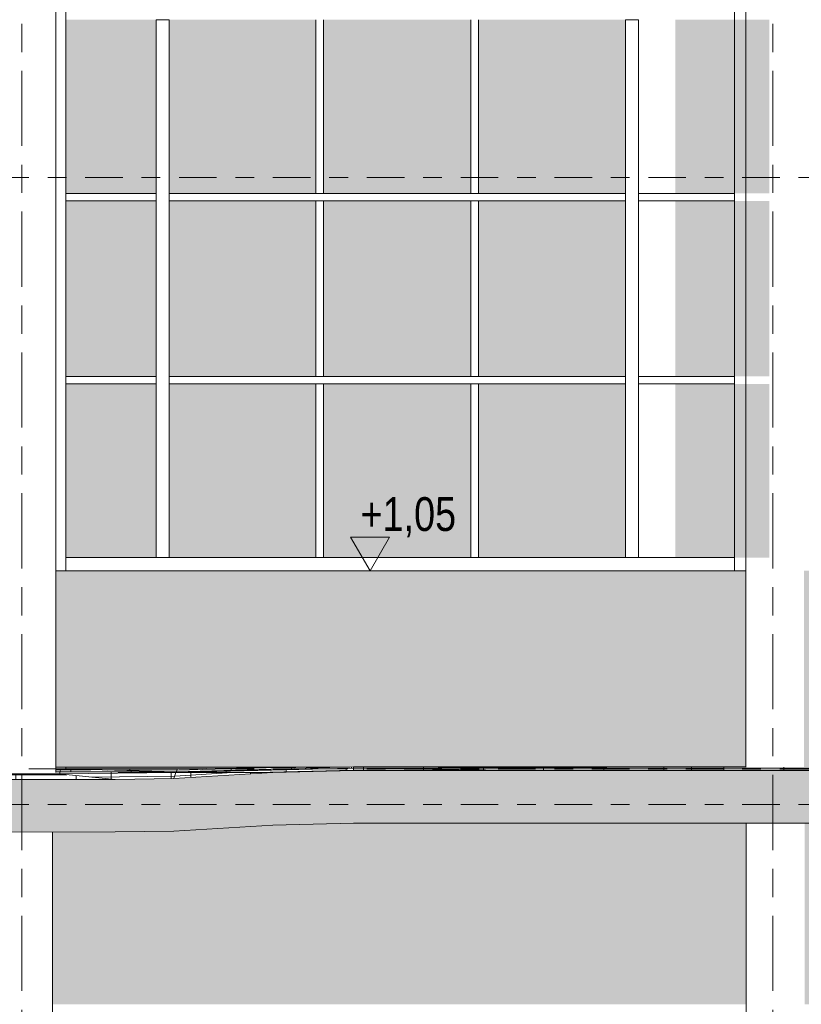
# Model space of a CAD drawing. Header units: metres. Extents: x -32 to 170, y -15 to 869.
# Tile 49 of 66: x 51.09 to 55.25, y -4.05 to 1.19. Entities that reach past the tile are written whole.
import ezdxf

# ---------------------------------------------------------------- set-up
doc = ezdxf.new("R2010")
doc.units = ezdxf.units.M
doc.header["$XCLIPFRAME"] = 2
doc.linetypes.add('_Ebene_', pattern=[0.4, 0.2, -0.1, 0, -0.1])
doc.linetypes.add('_Rasterlinie_', pattern=[0.75, 0.4, -0.1, 0.15, -0.1])
for name, color, linetype, lineweight in [('A_Ebenen', 130, 'Continuous', 5), ('A_Fassade', 113, 'Continuous', 5), ('A_Geschossdecken', 7, 'Continuous', 5), ('A_Geschossdecken_Oberflächenschraffur', 7, 'Continuous', 5), ('A_Geschossdecken_Schraffur', 7, 'Continuous', 5), ('A_Hoehenkoten', 124, 'Continuous', 5), ('A_Raster', 128, 'Continuous', 5), ('A_Scan-Pixelbild', 213, 'Continuous', 5), ('A_Tragwerksstützen', 7, 'Continuous', 5), ('A_Wand', 244, 'Continuous', 5), ('A_Wände_Oberflächenschraffur', 244, 'Continuous', 5)]:
    doc.layers.add(name, color=color, linetype=linetype, lineweight=lineweight)
doc.styles.add('Arial', font='arial.ttf', dxfattribs={"width": 0.8, "height": 0.18})
picture_1 = doc.add_image_def('image1.jpg', size_in_pixel=(17396, 4678))
pattern_1 = [(0, (52.91895, 18.958), (0.813, 0.203), [0.007, -0.603, 0.007, -0.603, -3.251]), (0, (52.91895, 18.958), (0.813, 0.203), [-1.219, 0.007, -1.212, 0.007, -0.603, -1.422]), (0, (52.91895, 18.958), (0.813, 0.203), [-3.048, 0.007, -0.4, 0.007, -1.009]), (120, (53.22295, 19.06), (-0.5823032, 0.6025787), [0.007, -0.603, 0.007, -0.603, -3.251]), (120, (53.22295, 19.06), (-0.5823032, 0.6025787), [-1.219, 0.007, -1.212, 0.007, -0.603, -1.422]), (120, (53.22295, 19.06), (-0.5823032, 0.6025787), [-3.048, 0.007, -0.4, 0.007, -1.009]), (240, (53.32495, 19.466), (-0.2306968, -0.8055787), [0.007, -0.603, 0.007, -0.603, -3.251]), (240, (53.32495, 19.466), (-0.2306968, -0.8055787), [-1.219, 0.007, -1.212, 0.007, -0.603, -1.422]), (240, (53.32495, 19.466), (-0.2306968, -0.8055787), [-3.048, 0.007, -0.4, 0.007, -1.009])]
pattern_2 = [(0.455, (53.09195, -2.746), (-0.00015882, 0.01999937), []), (90, (53.09195, -2.746), (-0.32, -0.003), [])]
pattern_3 = [(0.093, (52.95395, -2.759), (-3.246e-05, 0.01999997), []), (90, (52.95395, -2.759), (-0.32, -0.001), [])]
pattern_4 = [(0.001, (52.91895, -2.781), (-1.9e-07, 0.011), []), (90, (52.91895, -2.781), (-0.32, 2e-17), [])]
pattern_5 = [(0.001, (52.91895, -2.78), (-1.92e-07, 0.011), []), (90, (52.91895, -2.78), (-0.32, 2e-17), [])]
pattern_6 = [(1.521, (53.49595, -2.764), (-0.00029198, 0.010996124), []), (90, (53.49595, -2.764), (-0.32, -0.008), [])]
pattern_7 = [(1.517, (53.49495, -2.72), (0.00047018, 0.02001946), []), (90, (53.49495, -2.72), (-0.32, -0.008), [])]
pattern_8 = [(0, (52.91895, -2.781), (0, 0.011), []), (90, (52.91895, -2.781), (-0.32, 2e-17), [])]
pattern_9 = [(1.443, (53.46695, -2.765), (-0.00027701, 0.01099651), []), (90, (53.46695, -2.765), (-0.32, -0.008), [])]
pattern_10 = [(1.444, (53.46695, -2.771), (-0.0002016, 0.00799746), []), (90, (53.46695, -2.771), (-0.32, -0.008), [])]
pattern_11 = [(3.471, (54.23195, -2.568), (0.00048275, 0.02507523), []), (90, (54.23195, -2.568), (-0.319, -0.019), [])]
pattern_12 = [(0.675, (53.17495, -2.689), (-0.0003063, 0.0259982), []), (90, (53.17495, -2.689), (-0.32, -0.004), [])]
pattern_13 = [(0.1, (52.95695, -2.808), (-1.571e-05, 0.008999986), []), (90, (52.95695, -2.808), (-0.32, -0.001), [])]
pattern_14 = [(0.112, (52.96095, -2.757), (-3.91e-05, 0.01999996), []), (90, (52.96095, -2.757), (-0.32, -0.001), [])]
pattern_15 = [(0.677, (53.17595, -2.747), (-0.0002245, 0.01899867), []), (90, (53.17595, -2.747), (-0.32, -0.004), [])]
pattern_16 = [(0.101, (52.95695, -2.766), (-3.349e-05, 0.01899997), []), (90, (52.95695, -2.766), (-0.32, -0.001), [])]
pattern_17 = [(0.182, (52.98795, -2.725), (-7.624e-05, 0.02399988), []), (90, (52.98795, -2.725), (-0.32, -0.001), [])]

# ---------------------------------------------------------------- blocks, each defined once
blk = doc.blocks.new('STB Stütze - rechteckig1 - STB 310 x 310-V77-B')
at = {"layer": 'A_Tragwerksstützen', "color": 250, "lineweight": 9}
blk.add_line((-7.8174, -9.3098), (-7.8174, -3.132), dxfattribs=at)
blk = doc.blocks.new('STB Stütze - rechteckig1 - STB 310 x 310-V78-B')
at = {"layer": 'A_Tragwerksstützen', "color": 250, "lineweight": 9}
blk.add_line((-4.1224, -9.3188), (-4.1224, -3.0843), dxfattribs=at)
blk = doc.blocks.new('Curtain Wall Steel1 - Curtain Wall Steel-8092597-B')
at = {"layer": 'A_Tragwerksstützen', "color": 250, "lineweight": 9}
for p, q in [((-7.8, -2.8147), (-7.8, 6.1449)), ((-7.7465, 6.1449), (-7.7465, -1.7403)), ((-7.7465, -2.7865), (-7.7465, -2.7955))]:
    blk.add_line(p, q, dxfattribs=at)
blk = doc.blocks.new('Curtain Wall Steel2 - Curtain Wall Steel-8092629-B')
at = {"layer": 'A_Tragwerksstützen', "color": 250, "lineweight": 9}
for p, q in [((-4.1854, 6.1449), (-4.1854, -1.7403)), ((-4.1244, 6.1449), (-4.1244, -2.7869))]:
    blk.add_line(p, q, dxfattribs=at)
blk = doc.blocks.new('System Panel - Glazed-8069540-B')
at = {"layer": 'A_Fassade', "lineweight": 9}
blk.add_hatch(color=10, dxfattribs=at).paths.add_polyline_path([(8.7323, -1.6703), (8.7323, -0.7453), (8.2327, -0.7453), (8.2327, -1.6703)], flags=0)
blk = doc.blocks.new('System Panel - Glazed-8069549-B')
at = {"layer": 'A_Fassade', "lineweight": 9}
blk.add_hatch(color=10, dxfattribs=at).paths.add_polyline_path([(8.7323, -0.7053), (8.7323, 0.2297), (8.2327, 0.2297), (8.2327, -0.7053)], flags=0)
blk = doc.blocks.new('System Panel - Glazed-8069537-B')
at = {"layer": 'A_Fassade', "lineweight": 9}
blk.add_hatch(color=10, dxfattribs=at).paths.add_polyline_path([(13.6246, -1.6703), (14.4079, -1.6703), (14.4079, -0.7453), (13.6246, -0.7453)], flags=0)
blk = doc.blocks.new('System Panel - Glazed-8069546-B')
at = {"layer": 'A_Fassade', "lineweight": 9}
blk.add_hatch(color=10, dxfattribs=at).paths.add_polyline_path([(13.6246, -0.7053), (14.4079, -0.7053), (14.4079, 0.2297), (13.6246, 0.2297), (13.6246, -0.7015)], flags=0)
blk = doc.blocks.new('System Panel - Glazed-8069539-B')
at = {"layer": 'A_Fassade', "lineweight": 9}
blk.add_hatch(color=10, dxfattribs=at).paths.add_polyline_path([(10.4114, -1.6703), (10.4114, -0.7453), (9.6256, -0.7453), (9.6256, -1.6703)], flags=0)
blk = doc.blocks.new('System Panel - Glazed-8069548-B')
at = {"layer": 'A_Fassade', "lineweight": 9}
blk.add_hatch(color=10, dxfattribs=at).paths.add_polyline_path([(10.4114, -0.7053), (10.4114, 0.2297), (9.6256, 0.2297), (9.6256, -0.7053)], flags=0)
blk = doc.blocks.new('System Panel - Glazed-8069621-B')
at = {"layer": 'A_Fassade', "lineweight": 9}
blk.add_hatch(color=10, dxfattribs=at).paths.add_polyline_path([(1.5827, -1.6703), (1.5827, -0.7453), (0.8019, -0.7453), (0.8019, -1.6703)], flags=0)
blk = doc.blocks.new('System Panel - Glazed-8069622-B')
at = {"layer": 'A_Fassade', "lineweight": 9}
blk.add_hatch(color=10, dxfattribs=at).paths.add_polyline_path([(1.5827, -0.7053), (1.5827, 0.2297), (0.8019, 0.2297), (0.8019, -0.7053)], flags=0)
blk = doc.blocks.new('System Panel - Glazed-8069625-B')
at = {"layer": 'A_Fassade', "lineweight": 9}
blk.add_hatch(color=10, dxfattribs=at).paths.add_polyline_path([(-7.266, -1.6703), (-7.266, -0.7453), (-7.7465, -0.7453), (-7.7465, -1.6703)], flags=0)
blk = doc.blocks.new('System Panel - Glazed-8069626-B')
at = {"layer": 'A_Fassade', "lineweight": 9}
blk.add_hatch(color=10, dxfattribs=at).paths.add_polyline_path([(-7.266, -0.7053), (-7.266, 0.2297), (-7.7465, 0.2297), (-7.7465, -0.7053)], flags=0)
blk = doc.blocks.new('Rectangular Mullion - 70mm x 280mm-V104-B')
at = {"layer": 'A_Fassade', "color": 250, "lineweight": 9}
blk.add_line((-4.7311, -1.6703), (-4.1854, -1.6703), dxfattribs=at)
blk = doc.blocks.new('Rectangular Mullion - 70mm x 280mm-8069568-B')
at = {"layer": 'A_Fassade', "color": 250, "lineweight": 9}
blk.add_line((12.7663, -1.6703), (13.6046, -1.6703), dxfattribs=at)
blk = doc.blocks.new('Rectangular Mullion - 70mm x 280mm-8069570-B')
at = {"layer": 'A_Fassade', "color": 250, "lineweight": 9}
blk.add_line((9.6056, -1.6703), (10.4314, -1.6703), dxfattribs=at)
blk = doc.blocks.new('Rectangular Mullion - 70mm x 280mm-8069680-B')
at = {"layer": 'A_Fassade', "color": 250, "lineweight": 9}
blk.add_line((0.7669, -1.6703), (1.6027, -1.6703), dxfattribs=at)
blk = doc.blocks.new('Rectangular Mullion - 70mm x 280mm-8069683-B')
at = {"layer": 'A_Fassade', "color": 250, "lineweight": 9}
blk.add_line((-7.7465, -1.6703), (-7.231, -1.6703), dxfattribs=at)
blk = doc.blocks.new('Rectangular Mullion - 40mm x100mm-V108-B')
at = {"layer": 'A_Fassade', "color": 250, "lineweight": 9}
for p, q in [((-4.1854, -0.7053), (-4.6961, -0.7053)), ((-4.1854, -0.7453), (-4.6961, -0.7453))]:
    blk.add_line(p, q, dxfattribs=at)
blk = doc.blocks.new('Rectangular Mullion - 40mm x100mm-8069590-B')
at = {"layer": 'A_Fassade', "color": 250, "lineweight": 9}
for p, q in [((11.2347, -0.7053), (10.4314, -0.7053)), ((11.2347, -0.7453), (10.4314, -0.7453))]:
    blk.add_line(p, q, dxfattribs=at)
blk = doc.blocks.new('Rectangular Mullion - 40mm x100mm-8069591-B')
at = {"layer": 'A_Fassade', "color": 250, "lineweight": 9}
for p, q in [((10.4314, -0.7053), (9.6056, -0.7053)), ((10.4314, -0.7453), (9.6056, -0.7453))]:
    blk.add_line(p, q, dxfattribs=at)
blk = doc.blocks.new('Rectangular Mullion - 40mm x100mm-8069692-B')
at = {"layer": 'A_Fassade', "color": 250, "lineweight": 9}
for p, q in [((1.6027, -0.7053), (0.8019, -0.7053)), ((1.6027, -0.7453), (0.8019, -0.7453))]:
    blk.add_line(p, q, dxfattribs=at)
blk = doc.blocks.new('Rectangular Mullion - 40mm x100mm-8069696-B')
at = {"layer": 'A_Fassade', "color": 250, "lineweight": 9}
for p, q in [((-7.266, -0.7053), (-7.7465, -0.7053)), ((-7.266, -0.7453), (-7.7465, -0.7453))]:
    blk.add_line(p, q, dxfattribs=at)
blk = doc.blocks.new('Rectangular Mullion - 70mm x 160mm-8069612-B')
at = {"layer": 'A_Fassade', "color": 250, "lineweight": 9}
for p, q in [((15.2319, -0.7253), (15.2319, -1.6703)), ((15.3019, -0.7253), (15.3019, -1.6703))]:
    blk.add_line(p, q, dxfattribs=at)
blk = doc.blocks.new('Rectangular Mullion - 40mm x100mm-8069611-B')
at = {"layer": 'A_Fassade', "color": 250, "lineweight": 9}
for p, q in [((15.9715, -0.7453), (16.0115, -0.7453)), ((15.9715, -0.7453), (15.9715, -1.6703)), ((16.0115, -0.7453), (16.0115, -1.6703))]:
    blk.add_line(p, q, dxfattribs=at)
blk = doc.blocks.new('Rectangular Mullion - 70mm x 160mm-8069615-B')
at = {"layer": 'A_Fassade', "color": 250, "lineweight": 9}
for p, q in [((15.2319, 0.2497), (15.2319, -0.7253)), ((15.3019, 0.2497), (15.3019, -0.7253))]:
    blk.add_line(p, q, dxfattribs=at)
blk = doc.blocks.new('Rectangular Mullion - 40mm x100mm-8069614-B')
at = {"layer": 'A_Fassade', "color": 250, "lineweight": 9}
for p, q in [((15.9715, 0.2297), (16.0115, 0.2297)), ((15.9715, 0.2297), (15.9715, -0.7053)), ((16.0115, 0.2297), (16.0115, -0.7053)), ((16.0115, -0.7053), (15.9715, -0.7053))]:
    blk.add_line(p, q, dxfattribs=at)
blk = doc.blocks.new('Rectangular Mullion - 70mm x 160mm-8069617-B')
at = {"layer": 'A_Fassade', "color": 250, "lineweight": 9}
for p, q in [((15.2319, 1.1947), (15.3019, 1.1947)), ((15.2319, 1.1947), (15.2319, 0.2497)), ((15.3019, 1.1947), (15.3019, 0.2497))]:
    blk.add_line(p, q, dxfattribs=at)
blk = doc.blocks.new('Rectangular Mullion - 40mm x100mm-V91-B')
at = {"layer": 'A_Fassade', "color": 250, "lineweight": 9}
for p, q in [((15.9715, 1.1947), (15.9715, 0.2697)), ((16.0115, 1.1947), (16.0115, 0.2697)), ((16.0115, 0.2697), (15.9715, 0.2697))]:
    blk.add_line(p, q, dxfattribs=at)
blk = doc.blocks.new('Höhenkoten - leer-6237472-B')
at = {"layer": 'A_Hoehenkoten'}
for p, q in [((-6.2305, -1.5603), (-6.0227, -1.5603)), ((-6.1266, -1.7403), (-6.2305, -1.5603)), ((-6.1266, -1.7403), (-6.0227, -1.5603))]:
    blk.add_line(p, q, dxfattribs=at)

msp = doc.modelspace()

# ---------------------------------------------------------------- hatches: boundary and pattern name
at = {"layer": 'A_Geschossdecken_Oberflächenschraffur'}
h = msp.add_hatch(dxfattribs=at)
h.set_pattern_fill('FP_95', color=9, style=0, pattern_type=2)
h.set_pattern_definition(pattern_17)
h.paths.add_polyline_path([(50.8744, -2.8533), (51.5971, -2.851), (51.3009, -2.8224), (49.4146, -2.8151), (49.5368, -2.8183)], flags=0)
h = msp.add_hatch(dxfattribs=at)
h.set_pattern_fill('FP_95', color=9, style=0, pattern_type=2)
h.set_pattern_definition(pattern_17)
h.paths.add_polyline_path([(50.8744, -2.8533), (51.5971, -2.851), (51.3009, -2.8224), (49.4146, -2.8151), (49.5368, -2.8183)], flags=0)
h = msp.add_hatch(dxfattribs=at)
h.set_pattern_fill('FP_68', color=9, style=0, pattern_type=2)
h.set_pattern_definition(pattern_2)
h.paths.add_polyline_path([(51.3041, -2.8111), (51.3055, -2.7963), (51.2809, -2.7971), (51.2809, -2.8111), (51.3009, -2.8111)], flags=0)
h.paths.add_polyline_path([(50.9709, -2.8109), (50.9709, -2.8002), (50.856, -2.7987), (49.5138, -2.8101)], flags=0)
h = msp.add_hatch(dxfattribs=at)
h.set_pattern_fill('FP_68', color=9, style=0, pattern_type=2)
h.set_pattern_definition(pattern_2)
h.paths.add_polyline_path([(51.3041, -2.8111), (51.3055, -2.7963), (51.2809, -2.7971), (51.2809, -2.8111), (51.3009, -2.8111)], flags=0)
h.paths.add_polyline_path([(50.9709, -2.8109), (50.9709, -2.8002), (50.856, -2.7987), (49.5138, -2.8101)], flags=0)
h = msp.add_hatch(dxfattribs=at)
h.set_pattern_fill('FP_94', color=9, style=0, pattern_type=2)
h.set_pattern_definition(pattern_16)
h.paths.add_polyline_path([(51.3009, -2.8224), (51.3041, -2.8111), (51.2809, -2.8111), (51.2809, -2.8147), (50.9709, -2.8152), (50.9709, -2.8118), (49.5138, -2.8155), (49.9207, -2.8171)], flags=0)
h = msp.add_hatch(dxfattribs=at)
h.set_pattern_fill('FP_94', color=9, style=0, pattern_type=2)
h.set_pattern_definition(pattern_16)
h.paths.add_polyline_path([(51.3009, -2.8224), (51.3041, -2.8111), (51.2809, -2.8111), (51.2809, -2.8147), (50.9709, -2.8152), (50.9709, -2.8118), (49.5138, -2.8155), (49.9207, -2.8171)], flags=0)
h = msp.add_hatch(dxfattribs=at)
h.set_pattern_fill('FP_92', color=9, style=0, pattern_type=2)
h.set_pattern_definition(pattern_15)
h.paths.add_polyline_path([(51.3009, -2.8224), (51.9095, -2.815), (51.3041, -2.8111), (51.303, -2.8151)], flags=0)
h = msp.add_hatch(dxfattribs=at)
h.set_pattern_fill('FP_92', color=9, style=0, pattern_type=2)
h.set_pattern_definition(pattern_15)
h.paths.add_polyline_path([(51.3009, -2.8224), (51.9095, -2.815), (51.3041, -2.8111), (51.303, -2.8151)], flags=0)
h = msp.add_hatch(dxfattribs=at)
h.set_pattern_fill('FP_91', color=9, style=0, pattern_type=2)
h.set_pattern_definition(pattern_14)
h.paths.add_polyline_path([(51.3041, -2.8111), (51.9137, -2.8099), (51.3084, -2.7962), (51.3055, -2.7963), (51.3042, -2.8101)], flags=0)
h = msp.add_hatch(dxfattribs=at)
h.set_pattern_fill('FP_91', color=9, style=0, pattern_type=2)
h.set_pattern_definition(pattern_14)
h.paths.add_polyline_path([(51.3041, -2.8111), (51.9137, -2.8099), (51.3084, -2.7962), (51.3055, -2.7963), (51.3042, -2.8101)], flags=0)
h = msp.add_hatch(dxfattribs=at)
h.set_pattern_fill('FP_89', color=9, style=0, pattern_type=2)
h.set_pattern_definition(pattern_13)
h.paths.add_polyline_path([(51.9193, -2.8151), (51.9239, -2.8101), (51.3041, -2.8111), (51.9095, -2.815)], flags=0)
h = msp.add_hatch(dxfattribs=at)
h.set_pattern_fill('FP_89', color=9, style=0, pattern_type=2)
h.set_pattern_definition(pattern_13)
h.paths.add_polyline_path([(51.9193, -2.8151), (51.9239, -2.8101), (51.3041, -2.8111), (51.9095, -2.815)], flags=0)
h = msp.add_hatch(dxfattribs=at)
h.set_pattern_fill('FP_88', color=9, style=0, pattern_type=2)
h.set_pattern_definition(pattern_12)
h.paths.add_polyline_path([(51.5971, -2.851), (51.9095, -2.8473), (51.9193, -2.8151), (51.3041, -2.8227)], flags=0)
h = msp.add_hatch(dxfattribs=at)
h.set_pattern_fill('FP_88', color=9, style=0, pattern_type=2)
h.set_pattern_definition(pattern_12)
h.paths.add_polyline_path([(51.5971, -2.851), (51.9095, -2.8473), (51.9193, -2.8151), (51.3041, -2.8227)], flags=0)
h = msp.add_hatch(dxfattribs=at)
h.set_pattern_fill('FP_69', color=9, style=0, pattern_type=2)
h.set_pattern_definition(pattern_3)
h.paths.add_polyline_path([(51.9239, -2.8101), (51.9274, -2.7941), (51.3291, -2.7957), (51.9193, -2.81)], flags=0)
h = msp.add_hatch(dxfattribs=at)
h.set_pattern_fill('FP_69', color=9, style=0, pattern_type=2)
h.set_pattern_definition(pattern_3)
h.paths.add_polyline_path([(51.9239, -2.8101), (51.9274, -2.7941), (51.3291, -2.7957), (51.9193, -2.81)], flags=0)
h = msp.add_hatch(dxfattribs=at)
h.set_pattern_fill('FP_87', color=9, style=0, pattern_type=2)
h.set_pattern_definition(pattern_11)
h.paths.add_polyline_path([(51.9095, -2.8473), (52.4365, -2.8151), (51.9193, -2.8151), (51.917, -2.8224)], flags=0)
h = msp.add_hatch(dxfattribs=at)
h.set_pattern_fill('FP_87', color=9, style=0, pattern_type=2)
h.set_pattern_definition(pattern_11)
h.paths.add_polyline_path([(51.9095, -2.8473), (52.4365, -2.8151), (51.9193, -2.8151), (51.917, -2.8224)], flags=0)
h = msp.add_hatch(dxfattribs=at)
h.set_pattern_fill('FP_85', color=9, style=0, pattern_type=2)
h.set_pattern_definition(pattern_9)
h.paths.add_polyline_path([(52.4365, -2.8151), (52.8654, -2.8043), (52.8654, -2.7912), (51.9193, -2.8151), (52.4135, -2.8151)], flags=0)
h = msp.add_hatch(dxfattribs=at)
h.set_pattern_fill('FP_85', color=9, style=0, pattern_type=2)
h.set_pattern_definition(pattern_9)
h.paths.add_polyline_path([(52.4365, -2.8151), (52.8654, -2.8043), (52.8654, -2.7912), (51.9193, -2.8151), (52.4135, -2.8151)], flags=0)
h = msp.add_hatch(dxfattribs=at)
h.set_pattern_fill('FP_86', color=9, style=0, pattern_type=2)
h.set_pattern_definition(pattern_10)
h.paths.add_polyline_path([(51.9193, -2.8151), (52.8654, -2.7912), (51.923, -2.8111)], flags=0)
h = msp.add_hatch(dxfattribs=at)
h.set_pattern_fill('FP_86', color=9, style=0, pattern_type=2)
h.set_pattern_definition(pattern_10)
h.paths.add_polyline_path([(51.9193, -2.8151), (52.8654, -2.7912), (51.923, -2.8111)], flags=0)
h = msp.add_hatch(dxfattribs=at)
h.set_pattern_fill('FP_82', color=9, style=0, pattern_type=2)
h.set_pattern_definition(pattern_6)
h.paths.add_polyline_path([(51.9239, -2.8101), (52.8654, -2.7912), (52.8654, -2.7851), (51.9274, -2.81)], flags=0)
h = msp.add_hatch(dxfattribs=at)
h.set_pattern_fill('FP_82', color=9, style=0, pattern_type=2)
h.set_pattern_definition(pattern_6)
h.paths.add_polyline_path([(51.9239, -2.8101), (52.8654, -2.7912), (52.8654, -2.7851), (51.9274, -2.81)], flags=0)
h = msp.add_hatch(dxfattribs=at)
h.set_pattern_fill('FP_83', color=9, style=0, pattern_type=2)
h.set_pattern_definition(pattern_7)
h.paths.add_polyline_path([(51.9239, -2.8101), (52.8002, -2.7865), (52.7168, -2.7865), (51.9272, -2.7951)], flags=0)
h = msp.add_hatch(dxfattribs=at)
h.set_pattern_fill('FP_83', color=9, style=0, pattern_type=2)
h.set_pattern_definition(pattern_7)
h.paths.add_polyline_path([(51.9239, -2.8101), (52.8002, -2.7865), (52.7168, -2.7865), (51.9272, -2.7951)], flags=0)
h = msp.add_hatch(dxfattribs=at)
h.set_pattern_fill('FP_80', color=9, style=0, pattern_type=2)
h.set_pattern_definition(pattern_4)
h.paths.add_polyline_path([(52.8654, -2.7912), (54.6672, -2.7851), (52.8654, -2.7851)], flags=0)
h = msp.add_hatch(dxfattribs=at)
h.set_pattern_fill('FP_80', color=9, style=0, pattern_type=2)
h.set_pattern_definition(pattern_4)
h.paths.add_polyline_path([(52.8654, -2.7912), (54.6672, -2.7851), (52.8654, -2.7851)], flags=0)
h = msp.add_hatch(dxfattribs=at)
h.set_pattern_fill('FP_78', color=9, style=0, pattern_type=2)
h.set_pattern_definition(pattern_5)
h.paths.add_polyline_path([(53.8501, -2.8043), (54.6668, -2.8043), (54.6668, -2.7851), (52.8654, -2.7912)], flags=0)
h = msp.add_hatch(dxfattribs=at)
h.set_pattern_fill('FP_78', color=9, style=0, pattern_type=2)
h.set_pattern_definition(pattern_5)
h.paths.add_polyline_path([(53.8501, -2.8043), (54.6668, -2.8043), (54.6668, -2.7851), (52.8654, -2.7912)], flags=0)
h = msp.add_hatch(dxfattribs=at)
h.set_pattern_fill('FP_84', color=9, style=0, pattern_type=2)
h.set_pattern_definition(pattern_8)
h.paths.add_polyline_path([(53.8501, -2.8043), (52.8654, -2.7912), (52.8654, -2.8043)], flags=0)
h = msp.add_hatch(dxfattribs=at)
h.set_pattern_fill('FP_84', color=9, style=0, pattern_type=2)
h.set_pattern_definition(pattern_8)
h.paths.add_polyline_path([(53.8501, -2.8043), (52.8654, -2.7912), (52.8654, -2.8043)], flags=0)
h = msp.add_hatch(dxfattribs=at)
h.set_pattern_fill('FP_78', color=9, style=0, pattern_type=2)
h.set_pattern_definition(pattern_5)
h.paths.add_polyline_path([(54.6668, -2.8043), (55.593, -2.8042), (57.2274, -2.7851), (55.2666, -2.7851), (55.2666, -2.7869), (54.9566, -2.7869), (54.9566, -2.7851), (54.6672, -2.7851), (54.667, -2.7912)], flags=0)
h = msp.add_hatch(dxfattribs=at)
h.set_pattern_fill('FP_78', color=9, style=0, pattern_type=2)
h.set_pattern_definition(pattern_5)
h.paths.add_polyline_path([(54.6668, -2.8043), (55.593, -2.8042), (57.2274, -2.7851), (55.2666, -2.7851), (55.2666, -2.7869), (54.9566, -2.7869), (54.9566, -2.7851), (54.6672, -2.7851), (54.667, -2.7912)], flags=0)
at = {"layer": 'A_Geschossdecken_Schraffur', "lineweight": 9}
msp.add_hatch(color=253, dxfattribs=at).paths.add_polyline_path([(47.0363, -3.1336), (47.0374, -3.1336), (50.8744, -3.1333), (51.5971, -3.131), (51.9095, -3.1273), (52.4365, -3.0951), (52.8654, -3.0843), (64.0123, -3.0846), (71.2615, -3.0873), (73.1379, -3.0873), (74.8695, -3.0574), (75.1013, -3.0564), (76.6448, -3.0353), (78.6219, -2.9865), (78.6219, -2.7065), (76.6448, -2.7553), (75.1013, -2.7764), (74.8695, -2.7774), (73.1379, -2.8073), (69.8117, -2.8073), (61.1126, -2.8042), (52.8654, -2.8043), (52.4135, -2.8165), (51.9095, -2.8473), (51.5971, -2.851), (50.8744, -2.8533), (47.0363, -2.8536), (46.6141, -2.8279), (46.0587, -2.8277), (45.7302, -2.7972), (45.5911, -2.7996), (45.1411, -2.7996), (44.4649, -2.785), (43.4872, -2.767), (43.4872, -3.047), (44.4649, -3.065), (45.1642, -3.0796), (45.5911, -3.0796), (45.7302, -3.0772), (46.0587, -3.1077), (46.6148, -3.1079)], flags=0)
at = {"layer": 'A_Wände_Oberflächenschraffur'}
h = msp.add_hatch(dxfattribs=at)
h.set_pattern_fill('FP_54', style=0, pattern_type=2)
h.set_pattern_definition(pattern_1)
h.paths.add_polyline_path([(46.3545, -2.7865), (50.9709, -2.7865), (50.9709, -1.7403), (46.3545, -1.7403), (46.3545, -2.1727)], flags=0)
h.paths.add_polyline_path([(52.4135, -2.7865), (52.8002, -2.7865), (52.8654, -2.7851), (54.9566, -2.7841), (54.9566, -1.7403), (51.2809, -1.7403), (51.2809, -2.7865), (51.9239, -2.7865)], flags=0)
h.paths.add_polyline_path([(55.2666, -2.7851), (58.9627, -2.7851), (58.9627, -1.7403), (55.2666, -1.7403), (55.2666, -2.1727)], flags=0)
h.paths.add_polyline_path([(59.2727, -2.7851), (62.9578, -2.7851), (62.9578, -1.7403), (59.2727, -1.7403), (59.2727, -2.1727)], flags=0)
h.paths.add_polyline_path([(63.2678, -2.7851), (66.9501, -2.7851), (66.9501, -1.7403), (63.2678, -1.7403), (63.2678, -2.7814)], flags=0)
h.paths.add_polyline_path([(67.2601, -2.7851), (70.9571, -2.7851), (70.9571, -1.7403), (67.2601, -1.7403), (67.2601, -2.1727)], flags=0)
h.paths.add_polyline_path([(71.2671, -2.7851), (73.1379, -2.7851), (73.7263, -2.7825), (75.8345, -2.7537), (75.8345, -1.7403), (71.2671, -1.7403), (71.2671, -2.1727)], flags=0)
h = msp.add_hatch(dxfattribs=at)
h.set_pattern_fill('FP_54', style=0, pattern_type=2)
h.set_pattern_definition(pattern_1)
h.paths.add_polyline_path([(46.3662, -4.049), (50.9536, -4.049), (50.9536, -3.133), (50.8744, -3.1333), (47.0314, -3.1333), (46.6141, -3.1079), (46.3662, -3.1079), (46.3662, -3.6439)], flags=0)
h.paths.add_polyline_path([(59.2636, -4.049), (60.9084, -4.049), (60.9084, -3.0842), (59.2636, -3.0842)], flags=0)
h.paths.add_polyline_path([(55.2686, -4.049), (58.9536, -4.049), (58.9536, -3.0842), (55.2686, -3.0843), (55.2686, -3.6439)], flags=0)
h.paths.add_polyline_path([(75.8345, -4.049), (75.8345, -3.1594), (73.9232, -3.2251), (72.7027, -3.2251), (72.7027, -3.0873), (71.2645, -3.0874), (71.2645, -4.049), (75.6111, -4.049)], flags=0)
h.paths.add_polyline_path([(61.3331, -4.049), (62.9545, -4.049), (62.9545, -3.0842), (61.3331, -3.0842), (61.3331, -3.6439)], flags=0)
h.paths.add_polyline_path([(63.2645, -4.049), (66.957, -4.049), (66.957, -3.086), (63.2645, -3.0842), (63.2645, -3.6439)], flags=0)
h.paths.add_polyline_path([(67.267, -4.049), (70.9545, -4.049), (70.9545, -3.0873), (69.8117, -3.0873), (67.267, -3.0861), (67.267, -3.0874)], flags=0)
h.paths.add_polyline_path([(54.9586, -4.049), (54.9586, -3.0843), (52.8472, -3.0847), (52.4135, -3.0965), (51.9095, -3.1273), (51.5971, -3.131), (51.2636, -3.132), (51.2636, -4.049), (52.4135, -4.049)], flags=0)
h.paths.add_polyline_path([(48.0154, -2.8101), (49.5138, -2.8094), (50.9099, -2.7983), (50.9099, -2.7865), (46.408, -2.7865), (46.4083, -2.7931), (47.0473, -2.8101)], flags=0)
h.paths.add_polyline_path([(51.3345, -2.7951), (51.9388, -2.794), (52.7168, -2.7865), (51.3345, -2.7865), (51.3345, -2.7941)], flags=0)

# ---------------------------------------------------------------- linework, layer by layer
at = {"layer": 'A_Ebenen', "color": 170, "linetype": '_Ebene_', "lineweight": 9}
for p, q in [((85.6372, 0.3549), (35.6364, 0.3549)), ((35.6364, -2.7951), (85.6372, -2.7951)), ((85.6372, -2.9851), (35.6364, -2.9851))]:
    msp.add_line(p, q, dxfattribs=at)
at = {"layer": 'A_Geschossdecken', "color": 250, "lineweight": 9}
for p, q in [((49.4146, -2.8151), (51.3009, -2.8224)), ((51.2809, -2.8111), (51.3041, -2.8111)), ((51.3041, -2.8111), (51.2809, -2.8111)), ((51.3009, -2.8224), (51.3041, -2.8111)), ((51.3009, -2.8224), (51.9193, -2.8151)), ((51.5971, -2.851), (51.3009, -2.8224)), ((51.3055, -2.7963), (51.3041, -2.8111)), ((51.9239, -2.8101), (51.3041, -2.8111)), ((51.3041, -2.8111), (51.9193, -2.8151)), ((51.3291, -2.7957), (51.9239, -2.8101)), ((51.3345, -2.7951), (51.9274, -2.7941)), ((52.4365, -2.8151), (51.9095, -2.8473)), ((51.9193, -2.8151), (51.9095, -2.8473)), ((52.8654, -2.7912), (51.9193, -2.8151)), ((51.9239, -2.8101), (51.9193, -2.8151)), ((51.9193, -2.8151), (52.4365, -2.8151)), ((51.9239, -2.8101), (52.8654, -2.7851)), ((51.9239, -2.8101), (52.8654, -2.7912)), ((51.9274, -2.7941), (51.9239, -2.8101)), ((52.7168, -2.7865), (51.9274, -2.7941)), ((52.8654, -2.8043), (52.4365, -2.8151)), ((52.8654, -2.7851), (52.8472, -2.7853)), ((52.8654, -2.7851), (54.9566, -2.7851)), ((54.6672, -2.7851), (52.8654, -2.7912)), ((52.8654, -2.7851), (52.8654, -2.8043)), ((53.8501, -2.8043), (52.8654, -2.7912)), ((53.8501, -2.8043), (52.8654, -2.8043)), ((54.6668, -2.8043), (53.8501, -2.8043)), ((54.6672, -2.7851), (54.6668, -2.8043)), ((55.593, -2.8042), (54.6668, -2.8043)), ((51.5971, -2.851), (50.8744, -2.8533)), ((51.9095, -2.8473), (51.5971, -2.851)), ((52.4365, -3.0951), (52.8654, -3.0843)), ((52.8654, -3.0843), (53.8501, -3.0843)), ((53.8501, -3.0843), (54.6668, -3.0843)), ((54.6668, -3.0843), (55.593, -3.0842)), ((50.8744, -3.1333), (51.5971, -3.131)), ((51.5971, -3.131), (51.9095, -3.1273)), ((51.9095, -3.1273), (52.4365, -3.0951))]:
    msp.add_line(p, q, dxfattribs=at)
at = {"layer": 'A_Raster', "linetype": '_Rasterlinie_', "lineweight": 9}
for p, q in [((51.0994, -12.2276), (51.0994, 10.1714)), ((55.0994, -12.2276), (55.0994, 10.1714))]:
    msp.add_line(p, q, dxfattribs=at)
at = {"layer": 'A_Wand', "color": 250, "lineweight": 9}
for p, q in [((54.9566, -1.7403), (51.2809, -1.7403)), ((51.2809, -2.7865), (52.8002, -2.7865)), ((52.8002, -2.7865), (52.8472, -2.7853))]:
    msp.add_line(p, q, dxfattribs=at)

# ---------------------------------------------------------------- block references
at = {"layer": 'A_Fassade', "color": 250, "lineweight": 9}
for name, p in [('System Panel - Glazed-8069625-B', (59.0809, 1.94)), ('Rectangular Mullion - 70mm x 160mm-8069617-B', (36.5831, 0)), ('System Panel - Glazed-8069621-B', (51.0831, 1.94)), ('Rectangular Mullion - 40mm x100mm-V91-B', (36.6943, 0)), ('System Panel - Glazed-8069539-B', (43.0802, 1.94)), ('Rectangular Mullion - 40mm x100mm-V91-B', (37.5201, 0)), ('System Panel - Glazed-8069537-B', (39.907, 1.94)), ('Rectangular Mullion - 70mm x 160mm-8069617-B', (39.0829, 0)), ('System Panel - Glazed-8069540-B', (46.3483, 1.94)), ('Rectangular Mullion - 40mm x100mm-8069696-B', (59.0809, 0.975)), ('Rectangular Mullion - 40mm x100mm-8069692-B', (51.0831, 0.975)), ('Rectangular Mullion - 40mm x100mm-8069591-B', (43.0802, 0.975)), ('Rectangular Mullion - 40mm x100mm-8069590-B', (43.0802, 0.975)), ('Rectangular Mullion - 40mm x100mm-V108-B', (59.0809, 0.975)), ('System Panel - Glazed-8069626-B', (59.0809, 0)), ('Rectangular Mullion - 70mm x 160mm-8069615-B', (36.5831, 0)), ('System Panel - Glazed-8069622-B', (51.0831, 0)), ('Rectangular Mullion - 40mm x100mm-8069614-B', (36.6943, 0)), ('System Panel - Glazed-8069548-B', (43.0802, 0)), ('Rectangular Mullion - 40mm x100mm-8069614-B', (37.5201, 0)), ('System Panel - Glazed-8069546-B', (39.907, 0)), ('Rectangular Mullion - 70mm x 160mm-8069615-B', (39.0829, 0)), ('System Panel - Glazed-8069549-B', (46.3483, 0)), ('Rectangular Mullion - 40mm x100mm-8069696-B', (59.0809, 0)), ('Rectangular Mullion - 70mm x 160mm-8069612-B', (36.5831, 0)), ('Rectangular Mullion - 40mm x100mm-8069692-B', (51.0831, 0)), ('Rectangular Mullion - 40mm x100mm-8069591-B', (43.0802, 0)), ('Rectangular Mullion - 40mm x100mm-8069590-B', (43.0802, 0)), ('Rectangular Mullion - 70mm x 160mm-8069612-B', (39.0829, 0)), ('Rectangular Mullion - 40mm x100mm-V108-B', (59.0809, 0)), ('System Panel - Glazed-8069625-B', (59.0809, 0)), ('System Panel - Glazed-8069621-B', (51.0831, 0)), ('Rectangular Mullion - 40mm x100mm-8069611-B', (36.6943, 0)), ('System Panel - Glazed-8069539-B', (43.0802, 0)), ('Rectangular Mullion - 40mm x100mm-8069611-B', (37.5201, 0)), ('System Panel - Glazed-8069537-B', (39.907, 0)), ('System Panel - Glazed-8069540-B', (46.3483, 0)), ('Rectangular Mullion - 70mm x 280mm-8069683-B', (59.0809, 0)), ('Rectangular Mullion - 70mm x 280mm-8069680-B', (51.0831, 0)), ('Rectangular Mullion - 70mm x 280mm-8069570-B', (43.0802, 0)), ('Rectangular Mullion - 70mm x 280mm-8069568-B', (40.7453, 0)), ('Rectangular Mullion - 70mm x 280mm-V104-B', (59.0809, 0))]:
    msp.add_blockref(name, p, dxfattribs=at)
at = {"layer": 'A_Hoehenkoten'}
msp.add_blockref('Höhenkoten - leer-6237472-B', (59.0809, 0), dxfattribs=at)
at = {"layer": 'A_Tragwerksstützen', "color": 250, "lineweight": 9}
for name in ['Curtain Wall Steel1 - Curtain Wall Steel-8092597-B', 'Curtain Wall Steel2 - Curtain Wall Steel-8092629-B', 'STB Stütze - rechteckig1 - STB 310 x 310-V78-B', 'STB Stütze - rechteckig1 - STB 310 x 310-V77-B']:
    msp.add_blockref(name, (59.0809, 0), dxfattribs=at)

# ---------------------------------------------------------------- texts
at = {"layer": 'A_Hoehenkoten', "insert": (52.9037, -1.3481), "char_height": 0.18, "width": 0.601593, "attachment_point": 1, "line_spacing_factor": 0.941778, "style": 'Arial'}
msp.add_mtext('+1,05', dxfattribs=at)

# ---------------------------------------------------------------- pictures from other files: only their frames are drawn
at = {"layer": 'A_Scan-Pixelbild'}
image = msp.add_image(picture_1, insert=(46.4074, -1.7373), size_in_units=(29.4262, 7.883), dxfattribs=at)
image.set_boundary_path([(-5019.33, 11920.3), (-5019.33, -2046.9), (22406.76, -2046.9), (22406.76, 11920.3), (-5019.33, 11920.3)])
image.dxf.flags = 15

doc.saveas('drawing.dxf')
